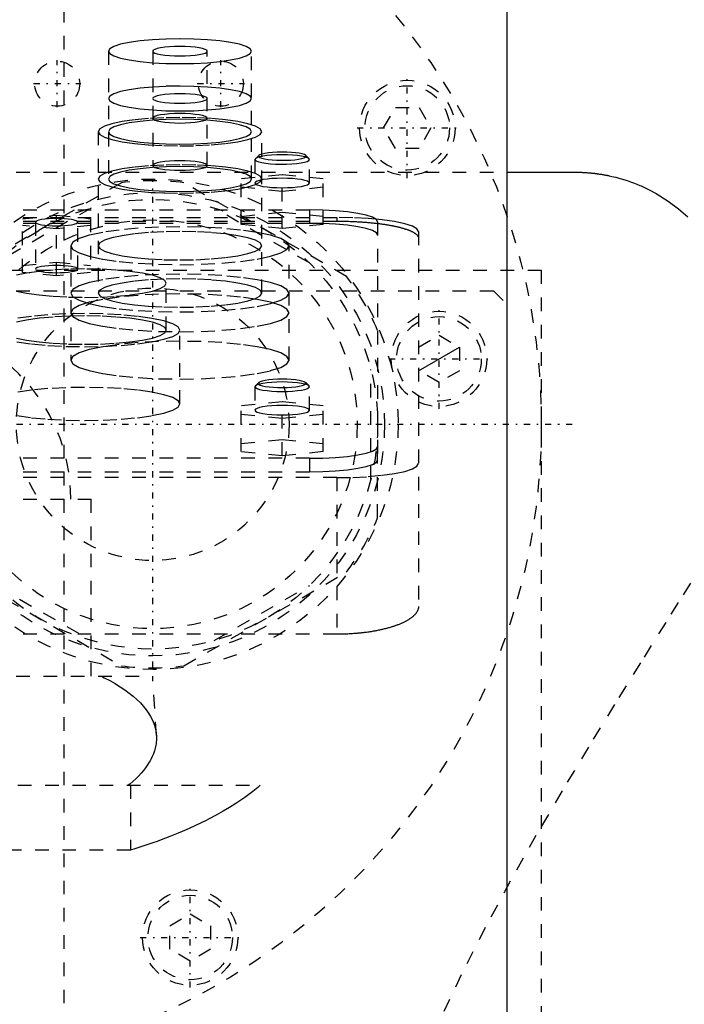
# Model space of a CAD drawing. Extents: x -120 to 120, y -136 to 715.
# Tile 8 of 11: x 9 to 58, y 257 to 330. Entities that reach past the tile are written whole.
import ezdxf

# ---------------------------------------------------------------- set-up
doc = ezdxf.new("R2010")
doc.units = 0
doc.linetypes.add('CENTER', pattern=[1.5, 0.45, -0.5, 0.05, -0.5])
doc.linetypes.add('DASHED', pattern=[2, 1, -1])
for name, color, linetype in [('AM_0', 7, 'CONTINUOUS'), ('AM_10', 7, 'CONTINUOUS'), ('AM_3', 7, 'DASHED'), ('AM_7', 7, 'CENTER')]:
    doc.layers.add(name, color=color, linetype=linetype)

msp = doc.modelspace()

# ---------------------------------------------------------------- linework, layer by layer
at = {"layer": 'AM_0', "color": 7, "linetype": 'CONTINUOUS'}
for p, q in [((45, 256.2), (45, 435.75)), ((45, 318.5), (50, 318.5))]:
    msp.add_line(p, q, dxfattribs=at)
msp.add_polyline3d([(50, 318.5, 0), (50.04, 318.5, 0), (50.121, 318.499, 0), (50.201, 318.498, 0), (50.241, 318.498, 0), (50.281, 318.497, 0), (50.362, 318.495, 0), (50.441, 318.492, 0), (50.521, 318.489, 0), (50.6, 318.485, 0), (50.679, 318.481, 0), (50.718, 318.479, 0), (50.757, 318.476, 0), (50.835, 318.471, 0), (50.912, 318.465, 0), (50.988, 318.459, 0), (51.064, 318.453, 0), (51.139, 318.446, 0), (51.176, 318.442, 0), (51.213, 318.438, 0), (51.287, 318.431, 0), (51.359, 318.423, 0), (51.395, 318.419, 0), (51.431, 318.414, 0), (51.502, 318.406, 0), (51.572, 318.397, 0), (51.606, 318.392, 0), (51.641, 318.387, 0), (51.708, 318.378, 0), (51.775, 318.368, 0), (51.841, 318.358, 0), (51.906, 318.348, 0), (51.97, 318.337, 0), (52.001, 318.332, 0), (52.032, 318.327, 0), (52.094, 318.316, 0), (52.154, 318.305, 0), (52.213, 318.294, 0), (52.271, 318.283, 0), (52.327, 318.272, 0), (52.355, 318.267, 0), (52.383, 318.261, 0), (52.437, 318.25, 0), (52.49, 318.239, 0), (52.673, 318.198, 0), (52.973, 318.126, 0), (53.257, 318.049, 0), (53.394, 318.01, 0), (53.528, 317.97, 0), (53.786, 317.887, 0), (54.033, 317.802, 0), (54.271, 317.714, 0), (54.498, 317.625, 0), (54.716, 317.534, 0), (54.822, 317.489, 0), (54.925, 317.443, 0), (55.126, 317.35, 0), (55.319, 317.257, 0), (55.412, 317.21, 0), (55.928, 316.933, 0), (56.802, 316.386, 0), (57.568, 315.812, 0), (58.251, 315.214, 0)], dxfattribs=at)
at = {"layer": 'AM_10', "color": 7, "linetype": 'CONTINUOUS'}
msp.add_line((38.5, 303.934), (41.5, 305.666), dxfattribs=at)
at = {"layer": 'AM_3', "color": 6, "linetype": 'DASHED'}
for p, q in [((12.5, -56.5), (12.5, 664.5)), ((15.75, 327.383), (15.75, 318.001)), ((19, 327.383), (19, 318.986)), ((23, 318.986), (23, 327.383)), ((26.25, 318.001), (26.25, 327.383)), ((35.94, 321.75), (36.806, 323.25)), ((36.806, 323.25), (38.538, 323.25)), ((38.538, 323.25), (39.404, 321.75)), ((36.806, 320.25), (35.94, 321.75)), ((39.404, 321.75), (38.538, 320.25)), ((15, 321.474), (15, 309.63)), ((27, 309.63), (27, 321.474)), ((38.538, 320.25), (36.806, 320.25)), ((26.5, 319.432), (26.5, 317.709)), ((26.777, 319.732), (26.531, 319.493)), ((30.469, 319.493), (30.223, 319.732)), ((30.5, 317.709), (30.5, 319.432)), ((-45, 318.5), (45, 318.5)), ((28.5, 318.32), (25.5, 318.019)), ((25.5, 314.66), (25.5, 318.019)), ((28.5, 314.359), (28.5, 318.32)), ((31.5, 318.019), (28.5, 318.32)), ((31.5, 314.66), (31.5, 318.019)), ((16.704, 317.727), (4.796, 310.852)), ((33.204, 310.852), (21.296, 317.727)), ((25.5, 317.417), (28.5, 317.117)), ((28.5, 317.117), (31.5, 317.417)), ((14.491, 315.872), (7.509, 311.841)), ((30.491, 311.841), (23.509, 315.872)), ((-32.5, 315.182), (32.5, 315.182)), ((-30.5, 315.733), (30.5, 315.733)), ((9.45, 315.089), (11.95, 315.34)), ((11.95, 315.34), (14.45, 315.089)), ((11.95, 310.891), (11.95, 315.34)), ((25.5, 315.262), (28.5, 315.563)), ((28.5, 315.563), (31.5, 315.262)), ((30.5, 315.733), (30.5, 314.748)), ((32.5, 315.182), (32.5, 314.91)), ((-32.5, 314.91), (32.5, 314.91)), ((30.5, 314.748), (-30.5, 314.748)), ((9.45, 311.141), (9.45, 315.089)), ((11.95, 314.337), (9.45, 314.588)), ((10.4, 314.839), (10.4, 311.392)), ((14.45, 314.588), (11.95, 314.337)), ((13.5, 311.392), (13.5, 314.839)), ((14.45, 315.089), (14.45, 311.141)), ((28.5, 314.359), (25.5, 314.66)), ((31.5, 314.66), (28.5, 314.359)), ((35.5, 314.865), (35.5, 297.383)), ((38.5, 314.14), (38.5, 286.634)), ((13, 313.103), (13, 304.706)), ((29, 304.706), (29, 313.103)), ((9.45, 311.642), (11.95, 311.893)), ((11.95, 311.893), (14.45, 311.642)), ((-47.497, 311.3), (47.497, 311.3)), ((11.95, 310.891), (9.45, 311.141)), ((14.45, 311.141), (11.95, 310.891)), ((47.497, 311.3), (47.497, 218.3)), ((20, 306.91), (20, 310.357)), ((-43, 309.8), (44, 309.8)), ((44, 309.8), (45, 308.8)), ((21, 301.494), (21, 306.91)), ((38.5, 305.666), (40, 306.532)), ((40, 306.532), (41.5, 305.666)), ((41.5, 305.666), (41.5, 303.934)), ((35, 295.969), (35, 304.031)), ((40, 303.068), (38.5, 303.934)), ((41.5, 303.934), (40, 303.068)), ((26.777, 303.056), (26.531, 302.817)), ((30.469, 302.817), (30.223, 303.056)), ((26.5, 302.756), (26.5, 301.032)), ((30.5, 301.032), (30.5, 302.756)), ((28.5, 301.643), (25.5, 301.342)), ((28.5, 297.689), (28.5, 301.643)), ((31.5, 301.342), (28.5, 301.643)), ((25.5, 297.99), (25.5, 301.342)), ((25.5, 300.741), (28.5, 300.44)), ((28.5, 300.44), (31.5, 300.741)), ((31.5, 297.99), (31.5, 301.342)), ((25.5, 298.591), (28.5, 298.892)), ((28.5, 298.892), (31.5, 298.591)), ((28.5, 297.689), (25.5, 297.99)), ((31.5, 297.99), (28.5, 297.689)), ((35.5, 293.125), (35.5, 298.368)), ((30.5, 297.5), (-30.5, 297.5)), ((30.5, 297.5), (30.5, 296.515)), ((-30.5, 296.515), (30.5, 296.515)), ((32.5, 296.081), (-32.5, 296.081)), ((32.5, 296.081), (32.5, 284.586)), ((-14.5, 294.5), (14.5, 294.5)), ((14.5, 281.5), (14.5, 294.5)), ((4.796, 289.148), (16.704, 282.273)), ((21.296, 282.273), (33.204, 289.148)), ((7.509, 288.159), (14.491, 284.128)), ((23.509, 284.128), (30.491, 288.159)), ((32.5, 284.586), (-32.5, 284.586)), ((-19, 281.5), (19, 281.5)), ((19.272, 277.154), (19, 281.5)), ((-26.891, 273.5), (26.891, 273.5)), ((17.375, 273.5), (17.375, 268.733)), ((17.375, 268.733), (-17.375, 268.733)), ((20.25, 263.194), (21.75, 264.06)), ((21.75, 264.06), (23.25, 263.194)), ((20.25, 261.462), (20.25, 263.194)), ((23.25, 263.194), (23.25, 261.462)), ((21.75, 260.596), (20.25, 261.462)), ((23.25, 261.462), (21.75, 260.596))]:
    msp.add_line(p, q, dxfattribs=at)
for points in [[(15.75, 327.383), (15.851, 327.205), (16.15, 327.034), (16.635, 326.876), (17.288, 326.738), (18.083, 326.625), (18.991, 326.541), (19.976, 326.489), (21, 326.471), (22.024, 326.489), (23.009, 326.541), (23.917, 326.625), (24.712, 326.738), (25.365, 326.876), (25.85, 327.034), (26.149, 327.205), (26.25, 327.383), (26.149, 327.561), (25.85, 327.732), (25.365, 327.889), (24.712, 328.028), (23.917, 328.141), (23.009, 328.225), (22.024, 328.277), (21, 328.295), (19.976, 328.277), (18.991, 328.225), (18.083, 328.141), (17.288, 328.028), (16.635, 327.889), (16.15, 327.732), (15.851, 327.561)], [(19, 327.383), (19.038, 327.315), (19.152, 327.25), (19.337, 327.19), (19.586, 327.137), (19.889, 327.094), (20.235, 327.062), (20.61, 327.042), (21, 327.036), (21.39, 327.042), (21.765, 327.062), (22.111, 327.094), (22.414, 327.137), (22.663, 327.19), (22.848, 327.25), (22.962, 327.315), (23, 327.383), (22.962, 327.451), (22.848, 327.516), (22.663, 327.576), (22.414, 327.628), (22.111, 327.672), (21.765, 327.704), (21.39, 327.723), (21, 327.73), (20.61, 327.723), (20.235, 327.704), (19.889, 327.672), (19.586, 327.628), (19.337, 327.576), (19.152, 327.516), (19.038, 327.451)], [(15.75, 323.91), (15.851, 323.732), (16.15, 323.561), (16.635, 323.403), (17.288, 323.265), (18.083, 323.152), (18.991, 323.068), (19.976, 323.016), (21, 322.998), (22.024, 323.016), (23.009, 323.068), (23.917, 323.152), (24.712, 323.265), (25.365, 323.403), (25.85, 323.561), (26.149, 323.732), (26.25, 323.91), (26.149, 324.088), (25.85, 324.259), (25.365, 324.416), (24.712, 324.555), (23.917, 324.668), (23.009, 324.752), (22.024, 324.804), (21, 324.822), (19.976, 324.804), (18.991, 324.752), (18.083, 324.668), (17.288, 324.555), (16.635, 324.416), (16.15, 324.259), (15.851, 324.088)], [(19, 323.91), (19.038, 323.842), (19.152, 323.777), (19.337, 323.717), (19.586, 323.664), (19.889, 323.621), (20.235, 323.589), (20.61, 323.569), (21, 323.563), (21.39, 323.569), (21.765, 323.589), (22.111, 323.621), (22.414, 323.664), (22.663, 323.717), (22.848, 323.777), (22.962, 323.842), (23, 323.91), (22.962, 323.978), (22.848, 324.043), (22.663, 324.103), (22.414, 324.155), (22.111, 324.199), (21.765, 324.231), (21.39, 324.251), (21, 324.257), (20.61, 324.251), (20.235, 324.231), (19.889, 324.199), (19.586, 324.155), (19.337, 324.103), (19.152, 324.043), (19.038, 323.978)], [(15, 321.474), (15.115, 321.271), (15.457, 321.075), (16.011, 320.895), (16.757, 320.737), (17.667, 320.608), (18.704, 320.511), (19.829, 320.452), (21, 320.432), (22.171, 320.452), (23.296, 320.511), (24.333, 320.608), (25.243, 320.737), (25.989, 320.895), (26.543, 321.075), (26.885, 321.271), (27, 321.474), (26.885, 321.677), (26.543, 321.873), (25.989, 322.053), (25.243, 322.211), (24.333, 322.34), (23.296, 322.437), (22.171, 322.496), (21, 322.516), (19.829, 322.496), (18.704, 322.437), (17.667, 322.34), (16.757, 322.211), (16.011, 322.053), (15.457, 321.873), (15.115, 321.677)], [(15.75, 321.474), (15.851, 321.296), (16.15, 321.125), (16.635, 320.968), (17.288, 320.829), (18.083, 320.716), (18.991, 320.632), (19.976, 320.58), (21, 320.562), (22.024, 320.58), (23.009, 320.632), (23.917, 320.716), (24.712, 320.829), (25.365, 320.968), (25.85, 321.125), (26.149, 321.296), (26.25, 321.474), (26.149, 321.652), (25.85, 321.823), (25.365, 321.981), (24.712, 322.119), (23.917, 322.232), (23.009, 322.316), (22.024, 322.368), (21, 322.386), (19.976, 322.368), (18.991, 322.316), (18.083, 322.232), (17.288, 322.119), (16.635, 321.981), (16.15, 321.823), (15.851, 321.652)], [(19, 322.459), (19.038, 322.391), (19.152, 322.326), (19.337, 322.266), (19.586, 322.213), (19.889, 322.17), (20.235, 322.138), (20.61, 322.118), (21, 322.112), (21.39, 322.118), (21.765, 322.138), (22.111, 322.17), (22.414, 322.213), (22.663, 322.266), (22.848, 322.326), (22.962, 322.391), (23, 322.459), (22.962, 322.527), (22.848, 322.592), (22.663, 322.652), (22.414, 322.704), (22.111, 322.748), (21.765, 322.78), (21.39, 322.799), (21, 322.806), (20.61, 322.799), (20.235, 322.78), (19.889, 322.748), (19.586, 322.704), (19.337, 322.652), (19.152, 322.592), (19.038, 322.527)], [(15, 318.001), (15.115, 317.798), (15.457, 317.602), (16.011, 317.422), (16.757, 317.264), (17.667, 317.135), (18.704, 317.038), (19.829, 316.979), (21, 316.959), (22.171, 316.979), (23.296, 317.038), (24.333, 317.135), (25.243, 317.264), (25.989, 317.422), (26.543, 317.602), (26.885, 317.798), (27, 318.001), (26.885, 318.204), (26.543, 318.4), (25.989, 318.58), (25.243, 318.738), (24.333, 318.867), (23.296, 318.964), (22.171, 319.023), (21, 319.043), (19.829, 319.023), (18.704, 318.964), (17.667, 318.867), (16.757, 318.738), (16.011, 318.58), (15.457, 318.4), (15.115, 318.204)], [(15.75, 318.001), (15.851, 317.823), (16.15, 317.652), (16.635, 317.495), (17.288, 317.356), (18.083, 317.243), (18.991, 317.159), (19.976, 317.107), (21, 317.089), (22.024, 317.107), (23.009, 317.159), (23.917, 317.243), (24.712, 317.356), (25.365, 317.495), (25.85, 317.652), (26.149, 317.823), (26.25, 318.001), (26.149, 318.179), (25.85, 318.35), (25.365, 318.508), (24.712, 318.646), (23.917, 318.759), (23.009, 318.843), (22.024, 318.895), (21, 318.913), (19.976, 318.895), (18.991, 318.843), (18.083, 318.759), (17.288, 318.646), (16.635, 318.508), (16.15, 318.35), (15.851, 318.179)], [(19, 318.986), (19.038, 318.918), (19.152, 318.853), (19.337, 318.793), (19.586, 318.74), (19.889, 318.697), (20.235, 318.665), (20.61, 318.645), (21, 318.639), (21.39, 318.645), (21.765, 318.665), (22.111, 318.697), (22.414, 318.74), (22.663, 318.793), (22.848, 318.853), (22.962, 318.918), (23, 318.986), (22.962, 319.054), (22.848, 319.119), (22.663, 319.179), (22.414, 319.231), (22.111, 319.275), (21.765, 319.307), (21.39, 319.326), (21, 319.333), (20.61, 319.326), (20.235, 319.307), (19.889, 319.275), (19.586, 319.231), (19.337, 319.179), (19.152, 319.119), (19.038, 319.054)], [(13.5, 314.839), (13.47, 314.891), (13.382, 314.942), (13.239, 314.988), (13.046, 315.029), (12.811, 315.062), (12.543, 315.087), (12.252, 315.103), (11.95, 315.108), (11.648, 315.103), (11.357, 315.087), (11.089, 315.062), (10.854, 315.029), (10.661, 314.988), (10.518, 314.942), (10.43, 314.891), (10.4, 314.839), (10.43, 314.786), (10.518, 314.736), (10.661, 314.689), (10.854, 314.648), (11.089, 314.615), (11.357, 314.59), (11.648, 314.575), (11.95, 314.57), (12.252, 314.575), (12.543, 314.59), (12.811, 314.615), (13.046, 314.648), (13.239, 314.689), (13.382, 314.736), (13.47, 314.786)], [(13, 313.103), (13.154, 312.832), (13.609, 312.572), (14.348, 312.331), (15.343, 312.121), (16.555, 311.948), (17.939, 311.82), (19.439, 311.741), (21, 311.714), (22.561, 311.741), (24.061, 311.82), (25.445, 311.948), (26.657, 312.121), (27.652, 312.331), (28.391, 312.572), (28.846, 312.832), (29, 313.103), (28.846, 313.374), (28.391, 313.635), (27.652, 313.875), (26.657, 314.085), (25.445, 314.258), (24.061, 314.387), (22.561, 314.466), (21, 314.492), (19.439, 314.466), (17.939, 314.387), (16.555, 314.258), (15.343, 314.085), (14.348, 313.875), (13.609, 313.635), (13.154, 313.374)], [(15, 313.103), (15.115, 312.9), (15.457, 312.704), (16.011, 312.524), (16.757, 312.366), (17.667, 312.237), (18.704, 312.141), (19.829, 312.081), (21, 312.061), (22.171, 312.081), (23.296, 312.141), (24.333, 312.237), (25.243, 312.366), (25.989, 312.524), (26.543, 312.704), (26.885, 312.9), (27, 313.103), (26.885, 313.306), (26.543, 313.502), (25.989, 313.682), (25.243, 313.84), (24.333, 313.969), (23.296, 314.066), (22.171, 314.125), (21, 314.145), (19.829, 314.125), (18.704, 314.066), (17.667, 313.969), (16.757, 313.84), (16.011, 313.682), (15.457, 313.502), (15.115, 313.306)], [(13.5, 311.392), (13.47, 311.444), (13.382, 311.495), (13.239, 311.541), (13.046, 311.582), (12.811, 311.616), (12.543, 311.641), (12.252, 311.656), (11.95, 311.661), (11.648, 311.656), (11.357, 311.641), (11.089, 311.616), (10.854, 311.582), (10.661, 311.541), (10.518, 311.495), (10.43, 311.444), (10.4, 311.392), (10.43, 311.339), (10.518, 311.289), (10.661, 311.242), (10.854, 311.202), (11.089, 311.168), (11.357, 311.143), (11.648, 311.128), (11.95, 311.123), (12.252, 311.128), (12.543, 311.143), (12.811, 311.168), (13.046, 311.202), (13.239, 311.242), (13.382, 311.289), (13.47, 311.339)], [(13, 309.63), (13.154, 309.359), (13.609, 309.099), (14.348, 308.858), (15.343, 308.648), (16.555, 308.475), (17.939, 308.347), (19.439, 308.268), (21, 308.241), (22.561, 308.268), (24.061, 308.347), (25.445, 308.475), (26.657, 308.648), (27.652, 308.858), (28.391, 309.099), (28.846, 309.359), (29, 309.63), (28.846, 309.901), (28.391, 310.162), (27.652, 310.402), (26.657, 310.613), (25.445, 310.785), (24.061, 310.914), (22.561, 310.993), (21, 311.019), (19.439, 310.993), (17.939, 310.914), (16.555, 310.785), (15.343, 310.613), (14.348, 310.402), (13.609, 310.162), (13.154, 309.901)], [(15, 309.63), (15.115, 309.427), (15.457, 309.231), (16.011, 309.051), (16.757, 308.893), (17.667, 308.764), (18.704, 308.668), (19.829, 308.608), (21, 308.588), (22.171, 308.608), (23.296, 308.668), (24.333, 308.764), (25.243, 308.893), (25.989, 309.051), (26.543, 309.231), (26.885, 309.427), (27, 309.63), (26.885, 309.833), (26.543, 310.029), (25.989, 310.209), (25.243, 310.367), (24.333, 310.496), (23.296, 310.593), (22.171, 310.652), (21, 310.672), (19.829, 310.652), (18.704, 310.593), (17.667, 310.496), (16.757, 310.367), (16.011, 310.209), (15.457, 310.029), (15.115, 309.833)], [(13, 308.179), (13.154, 307.908), (13.609, 307.648), (14.348, 307.408), (15.343, 307.197), (16.555, 307.024), (17.939, 306.896), (19.439, 306.817), (21, 306.79), (22.561, 306.817), (24.061, 306.896), (25.445, 307.024), (26.657, 307.197), (27.652, 307.408), (28.391, 307.648), (28.846, 307.908), (29, 308.179), (28.846, 308.45), (28.391, 308.711), (27.652, 308.951), (26.657, 309.162), (25.445, 309.334), (24.061, 309.463), (22.561, 309.542), (21, 309.568), (19.439, 309.542), (17.939, 309.463), (16.555, 309.334), (15.343, 309.162), (14.348, 308.951), (13.609, 308.711), (13.154, 308.45)], [(13, 304.706), (13.154, 304.435), (13.609, 304.175), (14.348, 303.935), (15.343, 303.724), (16.555, 303.551), (17.939, 303.423), (19.439, 303.344), (21, 303.317), (22.561, 303.344), (24.061, 303.423), (25.445, 303.551), (26.657, 303.724), (27.652, 303.935), (28.391, 304.175), (28.846, 304.435), (29, 304.706), (28.846, 304.977), (28.391, 305.238), (27.652, 305.478), (26.657, 305.689), (25.445, 305.861), (24.061, 305.99), (22.561, 306.069), (21, 306.096), (19.439, 306.069), (17.939, 305.99), (16.555, 305.861), (15.343, 305.689), (14.348, 305.478), (13.609, 305.238), (13.154, 304.977)], [(30.5, 302.756), (30.462, 302.824), (30.348, 302.889), (30.163, 302.949), (29.914, 303.001), (29.611, 303.045), (29.265, 303.077), (28.89, 303.096), (28.5, 303.103), (28.11, 303.096), (27.735, 303.077), (27.389, 303.045), (27.086, 303.001), (26.837, 302.949), (26.652, 302.889), (26.538, 302.824), (26.5, 302.756), (26.538, 302.688), (26.652, 302.623), (26.837, 302.563), (27.086, 302.51), (27.389, 302.467), (27.735, 302.435), (28.11, 302.415), (28.5, 302.408), (28.89, 302.415), (29.265, 302.435), (29.611, 302.467), (29.914, 302.51), (30.163, 302.563), (30.348, 302.623), (30.462, 302.688)]]:
    msp.add_lwpolyline(points, close=True, dxfattribs=at)
for points in [[(26.531, 319.493), (26.5, 319.431), (26.533, 319.369), (26.63, 319.309), (26.786, 319.253), (26.998, 319.203)], [(28.5, 319.78), (28.104, 319.773), (27.725, 319.752), (27.375, 319.719), (27.07, 319.675), (26.822, 319.621), (26.64, 319.56), (26.531, 319.493)], [(26.777, 319.732), (26.75, 319.678), (26.779, 319.624), (26.862, 319.571), (26.999, 319.522)], [(26.998, 319.834), (26.861, 319.785), (26.777, 319.732)], [(28.5, 319.982), (28.142, 319.976), (27.798, 319.957), (27.485, 319.926), (27.214, 319.885), (26.998, 319.834)], [(26.998, 319.203), (27.294, 319.155), (27.637, 319.119), (28.016, 319.095), (28.415, 319.085), (28.817, 319.089), (29.206, 319.107), (29.567, 319.138), (29.884, 319.181), (30.145, 319.235), (30.34, 319.296), (30.459, 319.363), (30.5, 319.432)], [(26.999, 319.522), (27.205, 319.474), (27.463, 319.434), (27.761, 319.403), (28.089, 319.383), (28.432, 319.375), (28.778, 319.378), (29.114, 319.394), (29.425, 319.42), (29.7, 319.457), (29.927, 319.503), (30.099, 319.555), (30.208, 319.612), (30.25, 319.672), (30.223, 319.732)], [(30.223, 319.732), (30.128, 319.79), (29.968, 319.844), (29.751, 319.891), (29.484, 319.93), (29.179, 319.959), (28.846, 319.976), (28.5, 319.982)], [(30.5, 319.432), (30.462, 319.5), (30.348, 319.565), (30.163, 319.625), (29.914, 319.678), (29.611, 319.721), (29.265, 319.753), (28.89, 319.773), (28.5, 319.78)], [(28.5, 318.056), (28.11, 318.049), (27.735, 318.03), (27.389, 317.998), (27.086, 317.954), (26.837, 317.902), (26.652, 317.842), (26.538, 317.777), (26.5, 317.709), (26.538, 317.641), (26.652, 317.576), (26.837, 317.516), (27.086, 317.463), (27.389, 317.42), (27.735, 317.388), (28.11, 317.368), (28.5, 317.362), (28.89, 317.368), (29.265, 317.388), (29.611, 317.42), (29.914, 317.463), (30.163, 317.516), (30.348, 317.576), (30.462, 317.641), (30.5, 317.709)], [(30.5, 317.709), (30.462, 317.777), (30.348, 317.842), (30.163, 317.902), (29.914, 317.954), (29.611, 317.998), (29.265, 318.03), (28.89, 318.049), (28.5, 318.056)], [(35.5, 314.865), (35.404, 315.034), (35.119, 315.197), (34.657, 315.347), (34.036, 315.479), (33.278, 315.587), (32.413, 315.667), (31.475, 315.716), (30.5, 315.733)], [(38.5, 314.14), (38.385, 314.344), (38.043, 314.539), (37.489, 314.719), (36.743, 314.877), (35.833, 315.007), (34.796, 315.103), (33.671, 315.162), (32.5, 315.182)], [(35.5, 313.88), (35.404, 314.049), (35.119, 314.212), (34.657, 314.362), (34.036, 314.494), (33.278, 314.602), (32.413, 314.682), (31.475, 314.732), (30.5, 314.748)], [(9.011, 309.778), (9.757, 309.62), (10.667, 309.491), (11.704, 309.394), (12.829, 309.335), (14, 309.315), (15.171, 309.335), (16.296, 309.394), (17.333, 309.491), (18.243, 309.62), (18.989, 309.778), (19.543, 309.958), (19.885, 310.154), (20, 310.357), (19.885, 310.56), (19.543, 310.756), (18.989, 310.936), (18.243, 311.094), (17.333, 311.223), (16.296, 311.32), (15.171, 311.379), (14, 311.399), (12.829, 311.379), (11.704, 311.32), (10.667, 311.223), (9.757, 311.094), (9.011, 310.936)], [(9.011, 306.331), (9.757, 306.173), (10.667, 306.044), (11.704, 305.948), (12.829, 305.888), (14, 305.868), (15.171, 305.888), (16.296, 305.948), (17.333, 306.044), (18.243, 306.173), (18.989, 306.331), (19.543, 306.511), (19.885, 306.707), (20, 306.91), (19.885, 307.113), (19.543, 307.309), (18.989, 307.489), (18.243, 307.647), (17.333, 307.777), (16.296, 307.873), (15.171, 307.932), (14, 307.952), (12.829, 307.932), (11.704, 307.873), (10.667, 307.777), (9.757, 307.647), (9.011, 307.489)], [(9.05, 306.051), (10.111, 305.9), (11.321, 305.787), (12.634, 305.718), (14, 305.695), (15.366, 305.718), (16.679, 305.787), (17.889, 305.9), (18.95, 306.051), (19.82, 306.235), (20.467, 306.445), (20.865, 306.673), (21, 306.91), (20.865, 307.147), (20.467, 307.375), (19.82, 307.586), (18.95, 307.77), (17.889, 307.921), (16.679, 308.033), (15.366, 308.102), (14, 308.126), (12.634, 308.102), (11.321, 308.033), (10.111, 307.921), (9.05, 307.77)], [(26.777, 303.056), (26.75, 302.996), (26.79, 302.937), (26.895, 302.881), (27.061, 302.829), (27.282, 302.784), (27.549, 302.747), (27.853, 302.72), (28.181, 302.703), (28.521, 302.698), (28.861, 302.705), (29.187, 302.722), (29.487, 302.751), (29.749, 302.789), (29.963, 302.835), (30.122, 302.888), (30.219, 302.945), (30.25, 303.004), (30.215, 303.063), (30.114, 303.12), (29.951, 303.172), (29.734, 303.217), (29.469, 303.255), (29.167, 303.283), (28.84, 303.3), (28.5, 303.306)], [(28.5, 303.306), (28.154, 303.3), (27.821, 303.282), (27.516, 303.253), (27.249, 303.214), (27.032, 303.167), (26.872, 303.114), (26.777, 303.056)], [(9.05, 300.634), (10.111, 300.483), (11.321, 300.371), (12.634, 300.302), (14, 300.278), (15.366, 300.302), (16.679, 300.371), (17.889, 300.483), (18.95, 300.634), (19.82, 300.819), (20.467, 301.029), (20.865, 301.257), (21, 301.494), (20.865, 301.731), (20.467, 301.959), (19.82, 302.169), (18.95, 302.353), (17.889, 302.505), (16.679, 302.617), (15.366, 302.686), (14, 302.71), (12.634, 302.686), (11.321, 302.617), (10.111, 302.505), (9.05, 302.353)], [(28.5, 301.38), (28.11, 301.373), (27.735, 301.353), (27.389, 301.321), (27.086, 301.278), (26.837, 301.225), (26.652, 301.165), (26.538, 301.1), (26.5, 301.032)], [(26.5, 301.032), (26.538, 300.965), (26.652, 300.899), (26.837, 300.839), (27.086, 300.787), (27.389, 300.744), (27.735, 300.711), (28.11, 300.692), (28.5, 300.685), (28.89, 300.692), (29.265, 300.711), (29.611, 300.744), (29.914, 300.787), (30.163, 300.839), (30.348, 300.899), (30.462, 300.965), (30.5, 301.032), (30.462, 301.1), (30.348, 301.165), (30.163, 301.225), (29.914, 301.278), (29.611, 301.321), (29.265, 301.353), (28.89, 301.373), (28.5, 301.38)], [(30.5, 297.5), (31.475, 297.517), (32.413, 297.566), (33.278, 297.646), (34.036, 297.754), (34.657, 297.886), (35.119, 298.036), (35.404, 298.199), (35.5, 298.368)], [(30.5, 296.515), (31.475, 296.532), (32.413, 296.581), (33.278, 296.662), (34.036, 296.769), (34.657, 296.901), (35.119, 297.051), (35.404, 297.214), (35.5, 297.383)], [(32.5, 296.081), (33.671, 296.101), (34.796, 296.16), (35.833, 296.257), (36.743, 296.386), (37.489, 296.544), (38.043, 296.724), (38.385, 296.92), (38.5, 297.123)]]:
    msp.add_lwpolyline(points, dxfattribs=at)
for points in [[(32.5, 314.91, 0), (32.542, 314.91, 0), (32.626, 314.909, 0), (32.711, 314.909, 0), (32.753, 314.909, 0), (32.795, 314.908, 0), (32.881, 314.907, 0), (32.966, 314.906, 0), (33.052, 314.904, 0), (33.137, 314.903, 0), (33.223, 314.901, 0), (33.266, 314.9, 0), (33.309, 314.898, 0), (33.396, 314.896, 0), (33.482, 314.893, 0), (33.568, 314.89, 0), (33.654, 314.887, 0), (33.74, 314.883, 0), (33.783, 314.881, 0), (33.826, 314.879, 0), (33.912, 314.875, 0), (33.998, 314.87, 0), (34.041, 314.868, 0), (34.083, 314.866, 0), (34.168, 314.861, 0), (34.253, 314.855, 0), (34.296, 314.853, 0), (34.338, 314.85, 0), (34.422, 314.844, 0), (34.506, 314.838, 0), (34.59, 314.832, 0), (34.673, 314.825, 0), (34.756, 314.818, 0), (34.797, 314.815, 0), (34.838, 314.811, 0), (34.919, 314.804, 0), (35.001, 314.796, 0), (35.081, 314.789, 0), (35.161, 314.781, 0), (35.24, 314.772, 0), (35.28, 314.768, 0), (35.319, 314.764, 0), (35.397, 314.755, 0), (35.474, 314.746, 0), (35.551, 314.737, 0), (35.626, 314.727, 0), (35.701, 314.717, 0), (35.738, 314.713, 0), (35.775, 314.708, 0), (35.849, 314.697, 0), (35.921, 314.687, 0), (35.992, 314.677, 0), (36.063, 314.666, 0), (36.133, 314.655, 0), (36.167, 314.65, 0), (36.201, 314.644, 0), (36.269, 314.633, 0), (36.336, 314.621, 0), (36.401, 314.61, 0), (36.466, 314.598, 0), (36.529, 314.586, 0), (36.561, 314.58, 0), (36.592, 314.574, 0), (36.653, 314.562, 0), (36.714, 314.55, 0), (36.743, 314.544, 0), (36.773, 314.537, 0), (36.832, 314.525, 0), (36.89, 314.512, 0), (36.918, 314.505, 0), (36.947, 314.499, 0), (37.004, 314.485, 0), (37.06, 314.472, 0), (37.115, 314.458, 0), (37.17, 314.444, 0), (37.224, 314.43, 0), (37.25, 314.423, 0), (37.277, 314.415, 0), (37.329, 314.401, 0), (37.38, 314.386, 0), (37.43, 314.371, 0), (37.48, 314.356, 0), (37.528, 314.34, 0), (37.552, 314.332, 0), (37.576, 314.325, 0), (37.622, 314.309, 0), (37.668, 314.293, 0), (37.712, 314.277, 0), (37.755, 314.26, 0), (37.797, 314.244, 0), (37.818, 314.236, 0), (37.839, 314.227, 0), (37.878, 314.211, 0), (37.917, 314.194, 0), (37.955, 314.177, 0), (37.991, 314.16, 0), (38.026, 314.142, 0), (38.044, 314.134, 0), (38.06, 314.125, 0), (38.093, 314.107, 0), (38.125, 314.09, 0), (38.155, 314.072, 0), (38.184, 314.054, 0), (38.212, 314.036, 0), (38.225, 314.027, 0), (38.238, 314.018, 0), (38.264, 314, 0), (38.288, 313.982, 0), (38.299, 313.973, 0), (38.31, 313.964, 0), (38.332, 313.946, 0), (38.352, 313.928, 0), (38.361, 313.919, 0), (38.371, 313.909, 0), (38.388, 313.891, 0), (38.404, 313.873, 0), (38.419, 313.854, 0), (38.433, 313.836, 0), (38.445, 313.818, 0), (38.451, 313.808, 0), (38.456, 313.799, 0), (38.466, 313.781, 0), (38.475, 313.762, 0), (38.482, 313.744, 0), (38.488, 313.726, 0), (38.493, 313.708, 0), (38.495, 313.699, 0), (38.496, 313.689, 0), (38.499, 313.671, 0), (38.5, 313.653, 0), (38.5, 313.644, 0)], [(62.647, 295.09, 0), (61.845, 293.794, 0), (60.178, 291.119, 0), (58.435, 288.339, 0), (57.538, 286.912, 0), (56.627, 285.461, 0), (54.769, 282.491, 0), (52.872, 279.435, 0), (50.953, 276.298, 0), (49.027, 273.088, 0), (47.112, 269.808, 0), (46.165, 268.143, 0), (45.227, 266.464, 0), (43.392, 263.06, 0), (41.63, 259.599, 0), (39.965, 256.079, 0)], [(38.5, 286.634, 0), (38.5, 286.62, 0), (38.499, 286.592, 0), (38.496, 286.563, 0), (38.495, 286.549, 0), (38.493, 286.535, 0), (38.488, 286.506, 0), (38.482, 286.478, 0), (38.475, 286.449, 0), (38.467, 286.42, 0), (38.457, 286.391, 0), (38.452, 286.377, 0), (38.446, 286.362, 0), (38.434, 286.333, 0), (38.42, 286.304, 0), (38.405, 286.275, 0), (38.389, 286.246, 0), (38.372, 286.217, 0), (38.363, 286.203, 0), (38.354, 286.188, 0), (38.334, 286.159, 0), (38.313, 286.13, 0), (38.301, 286.116, 0), (38.29, 286.101, 0), (38.266, 286.073, 0), (38.241, 286.044, 0), (38.228, 286.03, 0), (38.215, 286.015, 0), (38.188, 285.987, 0), (38.159, 285.958, 0), (38.129, 285.93, 0), (38.098, 285.902, 0), (38.065, 285.874, 0), (38.048, 285.86, 0), (38.032, 285.846, 0), (37.997, 285.818, 0), (37.961, 285.791, 0), (37.923, 285.764, 0), (37.885, 285.736, 0), (37.845, 285.709, 0), (37.825, 285.696, 0), (37.805, 285.683, 0), (37.763, 285.656, 0), (37.72, 285.63, 0), (37.676, 285.604, 0), (37.631, 285.578, 0), (37.584, 285.552, 0), (37.561, 285.54, 0), (37.537, 285.527, 0), (37.489, 285.502, 0), (37.44, 285.477, 0), (37.39, 285.453, 0), (37.339, 285.429, 0), (37.287, 285.405, 0), (37.261, 285.393, 0), (37.234, 285.381, 0), (37.181, 285.358, 0), (37.126, 285.335, 0), (37.071, 285.313, 0), (37.015, 285.291, 0), (36.959, 285.269, 0), (36.93, 285.258, 0), (36.902, 285.247, 0), (36.844, 285.226, 0), (36.785, 285.205, 0), (36.756, 285.195, 0), (36.726, 285.185, 0), (36.666, 285.165, 0), (36.605, 285.145, 0), (36.574, 285.135, 0), (36.543, 285.125, 0), (36.479, 285.106, 0), (36.415, 285.086, 0), (36.349, 285.067, 0), (36.283, 285.048, 0), (36.215, 285.03, 0), (36.181, 285.021, 0), (36.147, 285.012, 0), (36.077, 284.994, 0), (36.007, 284.976, 0), (35.935, 284.958, 0), (35.863, 284.941, 0), (35.79, 284.925, 0), (35.753, 284.916, 0), (35.716, 284.908, 0), (35.641, 284.892, 0), (35.565, 284.876, 0), (35.488, 284.861, 0), (35.411, 284.846, 0), (35.333, 284.831, 0), (35.294, 284.824, 0), (35.254, 284.817, 0), (35.175, 284.803, 0), (35.094, 284.79, 0), (35.014, 284.776, 0), (34.932, 284.764, 0), (34.851, 284.752, 0), (34.809, 284.746, 0), (34.768, 284.74, 0), (34.685, 284.728, 0), (34.602, 284.717, 0), (34.518, 284.707, 0), (34.434, 284.697, 0), (34.349, 284.687, 0), (34.306, 284.682, 0), (34.264, 284.678, 0), (34.178, 284.669, 0), (34.093, 284.66, 0), (34.05, 284.656, 0), (34.007, 284.653, 0), (33.921, 284.645, 0), (33.834, 284.638, 0), (33.791, 284.635, 0), (33.748, 284.631, 0), (33.661, 284.625, 0), (33.575, 284.62, 0), (33.488, 284.614, 0), (33.401, 284.61, 0), (33.315, 284.605, 0), (33.271, 284.603, 0), (33.228, 284.601, 0), (33.142, 284.598, 0), (33.055, 284.595, 0), (32.969, 284.593, 0), (32.883, 284.59, 0), (32.797, 284.589, 0), (32.755, 284.588, 0), (32.712, 284.587, 0), (32.627, 284.587, 0), (32.542, 284.586, 0), (32.5, 284.586, 0)], [(15.238, 281.5, 0), (15.449, 281.396, 0), (15.856, 281.183, 0), (16.244, 280.964, 0), (16.429, 280.852, 0), (16.61, 280.739, 0), (16.954, 280.508, 0), (17.275, 280.273, 0), (17.573, 280.034, 0), (17.847, 279.791, 0), (18.096, 279.544, 0), (18.212, 279.421, 0), (18.322, 279.296, 0), (18.522, 279.046, 0), (18.698, 278.795, 0), (18.849, 278.543, 0), (18.977, 278.292, 0), (19.08, 278.043, 0), (19.124, 277.918, 0), (19.162, 277.794, 0), (19.222, 277.541, 0), (19.261, 277.284, 0), (19.272, 277.154, 0)], [(19.272, 277.154, 0), (19.276, 277.053, 0), (19.275, 276.85, 0), (19.26, 276.646, 0), (19.247, 276.543, 0), (19.231, 276.44, 0), (19.187, 276.234, 0), (19.129, 276.027, 0), (19.057, 275.819, 0), (18.97, 275.612, 0), (18.868, 275.404, 0), (18.812, 275.301, 0), (18.752, 275.198, 0), (18.622, 274.992, 0), (18.478, 274.787, 0), (18.32, 274.583, 0), (18.148, 274.381, 0), (17.963, 274.181, 0), (17.865, 274.082, 0), (17.764, 273.984, 0), (17.553, 273.788, 0), (17.33, 273.595, 0), (17.213, 273.5, 0)], [(26.891, 273.5, 0), (26.716, 273.351, 0), (26.347, 273.054, 0), (25.954, 272.758, 0), (25.75, 272.61, 0), (25.539, 272.463, 0), (25.101, 272.17, 0), (24.642, 271.88, 0), (24.16, 271.594, 0), (23.658, 271.312, 0), (23.136, 271.035, 0), (22.868, 270.898, 0), (22.594, 270.762, 0), (22.035, 270.496, 0), (21.457, 270.236, 0), (20.864, 269.983, 0), (20.256, 269.737, 0), (19.635, 269.499, 0), (19.319, 269.384, 0), (19.001, 269.27, 0), (18.357, 269.048, 0), (17.704, 268.836, 0), (17.375, 268.733, 0)]]:
    msp.add_polyline3d(points, dxfattribs=at)
for centre, radius in [((0, 300), 47.5), ((12, 325), 1.65), ((24, 325), 1.65), ((37.672, 321.75), 3.5), ((37.672, 321.75), 3.1), ((19, 300), 18), ((19, 300), 17), ((19, 300), 16.5), ((19, 300), 15), ((19, 300), 10), ((40, 304.8), 3.5), ((40, 304.8), 3.1), ((21.75, 262.328), 3.5), ((21.75, 262.328), 3.1)]:
    msp.add_circle(centre, radius, dxfattribs=at)
for centre, radius, start, end in [((19, 300), 17.875, 82.61986, 97.38014), ((19, 300), 17.875, 22.61986, 37.38014), ((0, 294.5), 13, 0, 180), ((19, 300), 17.875, 322.61986, 337.38014), ((19, 300), 17.875, 262.61986, 277.38014)]:
    msp.add_arc(centre, radius, start, end, dxfattribs=at)
at = {"layer": 'AM_7', "color": 4, "linetype": 'CENTER'}
for p, q in [((12, 323.267), (12, 326.733)), ((24, 323.267), (24, 326.733)), ((37.672, 318.075), (37.672, 325.425)), ((10.268, 325), (13.733, 325)), ((22.268, 325), (25.733, 325)), ((33.997, 321.75), (41.347, 321.75)), ((19, 282.15), (19, 317.85)), ((40, 301.125), (40, 308.475)), ((36.325, 304.8), (43.675, 304.8)), ((-49.875, 300), (49.875, 300)), ((21.75, 258.653), (21.75, 266.003)), ((18.075, 262.328), (25.425, 262.328))]:
    msp.add_line(p, q, dxfattribs=at)

doc.saveas('drawing.dxf')
